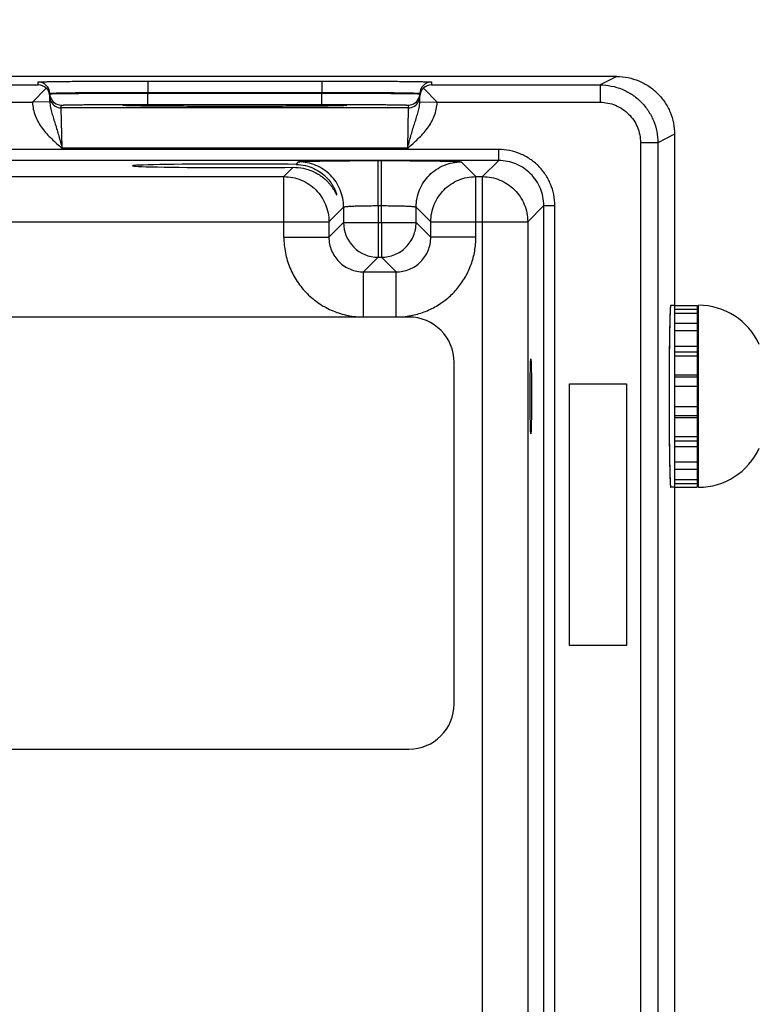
# Model space of a CAD drawing. Header units: inches. Extents: x 0 to 34, y 0 to 22.
# Tile 60 of 139: x 15.7 to 17, y 16.2 to 17.9. Entities that reach past the tile are written whole.
import ezdxf

# ---------------------------------------------------------------- set-up
doc = ezdxf.new("R2010")
doc.units = ezdxf.units.IN
doc.header["$LTSCALE"] = 1.87
doc.header["$MEASUREMENT"] = 0
doc.layers.get('0').update_dxf_attribs({"linetype": 'CONTINUOUS'})
for name, color, linetype in [('COSMETIC', 7, 'CONTINUOUS'), ('DATUMCURVES', 7, 'CONTINUOUS'), ('DIMENSIONS', 7, 'CONTINUOUS'), ('FOAM', 7, 'CONTINUOUS')]:
    doc.layers.add(name, color=color, linetype=linetype)
doc.styles.get("Standard").update_dxf_attribs({"font": 'txt', "width": 0.8})
doc.dimstyles.new('DIMSTYLE_1', dxfattribs={"dimtxt": 0.125, "dimasz": 0.18, "dimexe": 0.125, "dimexo": 0.0625, "dimgap": 0.03125, "dimtad": 0, "dimtih": 1, "dimtoh": 1, "dimdsep": 46, "dimtxsty": 'STANDARD', "dimblk": '_FILLED', "dimblk1": '_FILLED', "dimblk2": '_FILLED', "dimcen": 0.09, "dimazin": 2, "dimtp": 0.001, "dimtm": 0.001, "dimtfac": 1, "dimtofl": 0, "dimtmove": 0, "dimatfit": 3, "dimldrblk": '_FILLED', "dimfxl": 1, "dimtolj": 1, "dimarcsym": 0})

# ---------------------------------------------------------------- blocks, each defined once
blk = doc.blocks.new('*D31')
at = {"layer": 'DIMENSIONS', "color": 2, "linetype": 'CONTINUOUS'}
blk.add_line((15.6039, 16.336), (15.6039, 18.4882), dxfattribs=at)
at = {"layer": 'DIMENSIONS', "color": 2, "linetype": 'CONTINUOUS', "insert": (15.5414, 18.5507), "char_height": 0.125, "width": 1.425, "attachment_point": 1, "rotation": 90, "line_spacing_factor": 0.9}
blk.add_mtext('242.02{\\ftxt.shx;\\W1.000000;\\H0.125000; }[9.528]', dxfattribs=at)
blk = doc.blocks.new('_FILLED')
at = {"color": 0, "linetype": 'BYBLOCK'}
blk.add_solid([(0, 0), (-1, 0.1736), (-1, -0.1736)], dxfattribs=at)

msp = doc.modelspace()

# ---------------------------------------------------------------- linework, layer by layer
at = {"color": 7, "linetype": 'CONTINUOUS'}
for p, q in [((16.7159, 17.8007), (7.2924, 17.8007)), ((15.9045, 17.7929), (16.2053, 17.7929)), ((15.9045, 17.7929), (15.9045, 17.7732)), ((16.2053, 17.7929), (16.2053, 17.7732)), ((16.7158, 17.8007), (16.6869, 17.7862)), ((15.4651, 17.7862), (15.7146, 17.7862)), ((15.7286, 17.7804), (15.7048, 17.7562)), ((15.7146, 17.7862), (15.7146, 17.7912)), ((16.3812, 17.7804), (16.4049, 17.7563)), ((16.3952, 17.7912), (16.3951, 17.7862)), ((16.3951, 17.7862), (16.6869, 17.7862)), ((16.6869, 17.7862), (16.6869, 17.7562)), ((15.7346, 17.7716), (15.7352, 17.7717)), ((15.7348, 17.7568), (15.7346, 17.7716)), ((15.7346, 17.7708), (15.7352, 17.7709)), ((15.9045, 17.7732), (16.2053, 17.7732)), ((15.9045, 17.7721), (15.9045, 17.7732)), ((15.9045, 17.7721), (16.2052, 17.7721)), ((15.9045, 17.7525), (15.9045, 17.7721)), ((16.2052, 17.7721), (16.2053, 17.7732)), ((16.2052, 17.7525), (16.2052, 17.7721)), ((16.3746, 17.7717), (16.3752, 17.7716)), ((16.3746, 17.7709), (16.3752, 17.7708)), ((16.375, 17.7568), (16.3752, 17.7716)), ((15.4749, 17.7562), (15.7048, 17.7562)), ((15.7348, 17.7568), (15.7049, 17.7563)), ((15.7546, 17.7465), (15.7546, 17.7512)), ((16.3551, 17.7465), (15.7546, 17.7465)), ((15.7562, 17.6765), (15.7546, 17.7465)), ((15.8612, 17.7506), (15.8641, 17.7509)), ((15.8641, 17.7504), (15.8612, 17.7506)), ((15.8753, 17.75), (15.8641, 17.7504)), ((15.866, 17.7503), (15.8651, 17.7503)), ((15.867, 17.7502), (15.866, 17.7503)), ((15.8687, 17.7502), (15.867, 17.7502)), ((15.8709, 17.7501), (15.8687, 17.7502)), ((15.8734, 17.7501), (15.8709, 17.7501)), ((15.8763, 17.75), (15.8734, 17.7501)), ((15.8796, 17.7499), (15.8763, 17.75)), ((15.8834, 17.7499), (15.8796, 17.7499)), ((15.8877, 17.7498), (15.8834, 17.7499)), ((15.8925, 17.7497), (15.8877, 17.7498)), ((15.8978, 17.7497), (15.8925, 17.7497)), ((15.9037, 17.7496), (15.8978, 17.7497)), ((15.9103, 17.7495), (15.9037, 17.7496)), ((15.9045, 17.7525), (16.2052, 17.7525)), ((15.9175, 17.7495), (15.9103, 17.7495)), ((15.9254, 17.7494), (15.9175, 17.7495)), ((15.934, 17.7493), (15.9254, 17.7494)), ((15.9434, 17.7493), (15.934, 17.7493)), ((15.9535, 17.7492), (15.9434, 17.7493)), ((15.9644, 17.7492), (15.9535, 17.7492)), ((15.976, 17.7491), (15.9644, 17.7492)), ((15.9885, 17.7491), (15.976, 17.7491)), ((16.0016, 17.749), (15.9885, 17.7491)), ((16.0154, 17.749), (16.0016, 17.749)), ((16.03, 17.749), (16.0154, 17.749)), ((16.0404, 17.749), (16.03, 17.749)), ((16.0513, 17.749), (16.0404, 17.749)), ((16.0627, 17.749), (16.0513, 17.749)), ((16.0745, 17.749), (16.0627, 17.749)), ((16.0862, 17.749), (16.0745, 17.749)), ((16.0973, 17.749), (16.0862, 17.749)), ((16.1078, 17.749), (16.0973, 17.749)), ((16.1177, 17.7491), (16.1078, 17.749)), ((16.1271, 17.7491), (16.1177, 17.7491)), ((16.1361, 17.7491), (16.1271, 17.7491)), ((16.1488, 17.7492), (16.1361, 17.7491)), ((16.1605, 17.7492), (16.1488, 17.7492)), ((16.1712, 17.7493), (16.1605, 17.7492)), ((16.1809, 17.7494), (16.1712, 17.7493)), ((16.1896, 17.7494), (16.1809, 17.7494)), ((16.1972, 17.7495), (16.1896, 17.7494)), ((16.2039, 17.7496), (16.1972, 17.7495)), ((16.2099, 17.7496), (16.2039, 17.7496)), ((16.2153, 17.7497), (16.2099, 17.7496)), ((16.2202, 17.7498), (16.2153, 17.7497)), ((16.2246, 17.7498), (16.2202, 17.7498)), ((16.2285, 17.7499), (16.2246, 17.7498)), ((16.2321, 17.75), (16.2285, 17.7499)), ((16.2352, 17.75), (16.2321, 17.75)), ((16.2457, 17.7504), (16.2345, 17.75)), ((16.241, 17.7502), (16.2388, 17.7501)), ((16.2428, 17.7502), (16.241, 17.7502)), ((16.2439, 17.7503), (16.2428, 17.7502)), ((16.2447, 17.7503), (16.2439, 17.7503)), ((16.2454, 17.7504), (16.2447, 17.7503)), ((16.2457, 17.7509), (16.2486, 17.7506)), ((16.2486, 17.7506), (16.2457, 17.7504)), ((16.3551, 17.7465), (16.3536, 17.6765)), ((16.3552, 17.7512), (16.3551, 17.7465)), ((16.375, 17.7568), (16.4049, 17.7563)), ((16.4049, 17.7562), (16.6869, 17.7562)), ((16.8158, 17.7007), (16.7869, 17.6862)), ((16.8158, 17.7007), (16.8158, 14.4317)), ((16.5115, 17.6744), (9.1134, 17.6744)), ((16.3536, 17.6765), (15.7562, 17.6765)), ((16.5115, 17.6553), (16.5115, 17.6744)), ((16.7869, 17.6862), (16.7569, 17.6862)), ((16.7569, 17.6862), (16.7569, 14.4461)), ((16.7869, 17.6862), (16.7869, 14.4461)), ((16.5115, 17.6553), (9.1134, 17.6553)), ((16.3031, 17.6553), (16.3087, 17.6553)), ((16.3031, 17.5773), (16.3031, 17.6553)), ((16.3087, 17.5773), (16.3087, 17.6553)), ((16.5115, 17.6553), (16.4837, 17.6275)), ((16.1398, 17.6275), (16.1559, 17.6436)), ((16.1609, 17.6486), (16.1651, 17.6529)), ((16.4467, 17.6529), (16.472, 17.6275)), ((15.542, 17.6275), (16.1398, 17.6275)), ((16.1398, 17.5225), (16.1398, 17.6275)), ((16.472, 17.6275), (16.4837, 17.6275)), ((16.472, 17.5225), (16.472, 17.6275)), ((16.4837, 14.5048), (16.4837, 17.6275)), ((16.2431, 17.5749), (16.2177, 17.5495)), ((16.2431, 17.5749), (16.2431, 17.5479)), ((16.3031, 17.5773), (16.3087, 17.5773)), ((16.3031, 17.5773), (16.3031, 17.5479)), ((16.3087, 17.5479), (16.3087, 17.5773)), ((16.3687, 17.5749), (16.394, 17.5495)), ((16.3687, 17.5479), (16.3687, 17.5749)), ((16.5895, 17.5774), (16.5617, 17.5495)), ((16.5895, 17.5774), (16.6085, 17.5774)), ((16.5895, 14.555), (16.5895, 17.5774)), ((16.6085, 14.555), (16.6085, 17.5774)), ((15.464, 17.5495), (16.2177, 17.5495)), ((16.2177, 17.5495), (16.2177, 17.5225)), ((16.2431, 17.5479), (16.2177, 17.5225)), ((16.2431, 17.5479), (16.3687, 17.5479)), ((16.3031, 17.5479), (16.3031, 17.4879)), ((16.3087, 17.5479), (16.3087, 17.4879)), ((16.3687, 17.5479), (16.394, 17.5225)), ((16.394, 17.5495), (16.5617, 17.5495)), ((16.394, 17.5225), (16.394, 17.5495)), ((16.5617, 17.5495), (16.5617, 14.5828)), ((16.1398, 17.5225), (16.2177, 17.5225)), ((16.472, 17.5225), (16.394, 17.5225)), ((16.3031, 17.4879), (16.2777, 17.4625)), ((16.3031, 17.4879), (16.3087, 17.4879)), ((16.3087, 17.4879), (16.334, 17.4625)), ((16.2777, 17.4625), (16.334, 17.4625)), ((16.2777, 17.3845), (16.2777, 17.4625)), ((16.334, 17.3845), (16.334, 17.4625)), ((16.8158, 17.4047), (16.8091, 17.4047)), ((16.8158, 17.4045), (16.8552, 17.4045)), ((16.8158, 17.4044), (16.8552, 17.4044)), ((16.8552, 17.4045), (16.8552, 17.09)), ((16.8572, 17.0898), (16.8572, 17.4047)), ((16.8158, 17.3981), (16.8552, 17.3981)), ((16.8158, 17.3913), (16.8552, 17.3913)), ((16.8158, 17.3737), (16.8552, 17.3737)), ((16.8158, 17.361), (16.8552, 17.361)), ((16.8158, 17.3341), (16.8552, 17.3341)), ((16.8158, 17.3243), (16.8552, 17.3243)), ((16.8158, 17.3171), (16.8552, 17.3171)), ((16.8158, 17.2843), (16.8552, 17.2843)), ((16.8158, 17.2808), (16.8552, 17.2808)), ((16.8158, 17.2649), (16.8552, 17.2649)), ((16.8158, 17.2299), (16.8552, 17.2299)), ((16.8158, 17.2139), (16.8552, 17.2139)), ((16.8158, 17.2105), (16.8552, 17.2105)), ((16.8158, 17.1777), (16.8552, 17.1777)), ((16.8158, 17.1704), (16.8552, 17.1704)), ((16.8158, 17.1606), (16.8552, 17.1606)), ((16.8158, 17.1338), (16.8552, 17.1338)), ((16.8158, 17.121), (16.8552, 17.121)), ((16.8158, 17.1034), (16.8552, 17.1034)), ((16.8158, 17.0965), (16.8552, 17.0965)), ((16.8158, 17.0898), (16.8091, 17.0898)), ((16.8158, 17.0902), (16.8552, 17.0902)), ((16.8158, 17.09), (16.8552, 17.09))]:
    msp.add_line(p, q, dxfattribs=at)
for points in [[(15.8651, 17.7503), (15.8645, 17.7504), (15.8642, 17.7504), (15.8639, 17.7504), (15.8637, 17.7504), (15.8636, 17.7504), (15.8635, 17.7504)], [(16.2388, 17.7501), (16.2362, 17.7501), (16.2352, 17.75)], [(16.2464, 17.7504), (16.2463, 17.7504), (16.2463, 17.7504), (16.2461, 17.7504), (16.2459, 17.7504), (16.2457, 17.7504), (16.2454, 17.7504)]]:
    msp.add_lwpolyline(points, dxfattribs=at)
for centre, radius, start, end in [((15.7146, 17.7712), 0.02, 1.0011, 90.0012), ((15.7144, 17.766), 0.0202, 45.4262, 89.3219), ((15.715, 17.7662), 0.0197, 1.0409, 46.2202), ((16.3948, 17.7662), 0.0197, 133.7798, 178.9591), ((16.3952, 17.7712), 0.02, 89.9988, 178.9989), ((16.3954, 17.766), 0.0202, 90.6781, 134.5738), ((15.7546, 17.7712), 0.02, 181.0079, 189.8925), ((15.7546, 17.7712), 0.02, 189.9052, 198.7958), ((15.7546, 17.7712), 0.02, 198.8014, 270.0007), ((15.7546, 17.7665), 0.02, 206.4232, 270.0003), ((16.3551, 17.7665), 0.02, 269.9997, 333.5767), ((16.3552, 17.7712), 0.02, 269.9993, 341.1986), ((16.3552, 17.7712), 0.02, 341.2042, 350.0948), ((16.3552, 17.7712), 0.02, 350.1075, 358.9921), ((16.3031, 17.5479), 0.06, 180.021, 269.979), ((16.8572, 17.2891), 0.1157, 24.4946, 90), ((16.334, 17.5226), 0.1381, 275.238, 280.5194), ((16.8493, 17.3339), 0.00787, 318.3822, 360), ((16.8493, 17.1607), 0.00787, 0, 41.6178), ((16.8572, 17.2055), 0.1157, 270, 335.5054)]:
    msp.add_arc(centre, radius, start, end, dxfattribs=at)
for centre, major_axis, start_param, end_param in [((16.0549, 17.6462), (0.1771, 0), 0.929285, 5.318993), ((16.8091, 17.2473), (0, 0.1575), 0, 3.141593)]:
    msp.add_ellipse(centre, major_axis=major_axis, ratio=0.017455, start_param=start_param, end_param=end_param, dxfattribs=at)
msp.add_ellipse((16.5671, 17.2473), major_axis=(0, 0.065), ratio=0.017455, dxfattribs=at)
for points, knots in [([(15.7146, 17.7912), (15.7146, 17.7912), (15.7147, 17.7913), (15.7148, 17.7913), (15.7151, 17.7913), (15.7155, 17.7914), (15.716, 17.7914), (15.7169, 17.7915), (15.7184, 17.7915), (15.7204, 17.7916), (15.7229, 17.7917), (15.7258, 17.7918), (15.7291, 17.7918), (15.7329, 17.7919), (15.7388, 17.792), (15.7471, 17.7921), (15.7581, 17.7923), (15.7706, 17.7924), (15.7844, 17.7925), (15.7993, 17.7926), (15.8152, 17.7927), (15.8381, 17.7928), (15.8679, 17.7928), (15.8922, 17.7929), (15.9045, 17.7929)], [0, 0, 0, 0, 0.000367, 0.001291, 0.002806, 0.004918, 0.007626, 0.010931, 0.019321, 0.030071, 0.043156, 0.058545, 0.076202, 0.096083, 0.118142, 0.168576, 0.22702, 0.29291, 0.365614, 0.444431, 0.5286, 0.617312, 0.804907, 1, 1, 1, 1]), ([(16.2053, 17.7929), (16.2176, 17.7929), (16.2418, 17.7928), (16.2717, 17.7928), (16.2945, 17.7927), (16.3105, 17.7926), (16.3254, 17.7925), (16.3392, 17.7924), (16.3516, 17.7923), (16.3627, 17.7921), (16.371, 17.792), (16.3769, 17.7919), (16.3806, 17.7918), (16.384, 17.7918), (16.3869, 17.7917), (16.3894, 17.7916), (16.3914, 17.7915), (16.3928, 17.7915), (16.3937, 17.7914), (16.3943, 17.7914), (16.3947, 17.7913), (16.395, 17.7913), (16.3951, 17.7913), (16.3952, 17.7912), (16.3952, 17.7912)], [0, 0, 0, 0, 0.195093, 0.382688, 0.4714, 0.555569, 0.634386, 0.70709, 0.77298, 0.831424, 0.881858, 0.903917, 0.923799, 0.941455, 0.956844, 0.969929, 0.980679, 0.989069, 0.992374, 0.995082, 0.997194, 0.998709, 0.999633, 1, 1, 1, 1]), ([(16.7159, 17.8007), (16.7224, 17.8007), (16.7355, 17.7994), (16.7544, 17.7936), (16.7718, 17.7844), (16.787, 17.7718), (16.7995, 17.7566), (16.8088, 17.7392), (16.8146, 17.7203), (16.8158, 17.7072), (16.8158, 17.7007)], [0, 0, 0, 0, 0.124999, 0.249999, 0.374999, 0.5, 0.625, 0.75, 0.874999, 1, 1, 1, 1]), ([(16.6869, 17.7862), (16.6934, 17.7862), (16.7065, 17.7849), (16.7254, 17.7792), (16.7428, 17.7699), (16.758, 17.7574), (16.7706, 17.7421), (16.7799, 17.7247), (16.7856, 17.7058), (16.7869, 17.6927), (16.7869, 17.6862)], [0, 0, 0, 0, 0.124999, 0.249998, 0.374998, 0.499998, 0.624999, 0.749999, 0.875, 1, 1, 1, 1]), ([(15.7352, 17.7717), (15.7359, 17.7718), (15.7378, 17.7719), (15.7413, 17.7721), (15.7462, 17.7723), (15.7525, 17.7724), (15.7601, 17.7726), (15.7726, 17.7728), (15.7909, 17.7729), (15.8157, 17.7731), (15.8436, 17.7732), (15.8735, 17.7733), (15.8941, 17.7732), (15.9045, 17.7732)], [0, 0, 0, 0, 0.012373, 0.033215, 0.06236, 0.099562, 0.144504, 0.196803, 0.321615, 0.46972, 0.636032, 0.814839, 1, 1, 1, 1]), ([(15.7352, 17.7709), (15.7359, 17.771), (15.7378, 17.771), (15.7413, 17.7711), (15.7462, 17.7712), (15.7555, 17.7713), (15.7701, 17.7715), (15.791, 17.7717), (15.8158, 17.7718), (15.8541, 17.772), (15.884, 17.7721), (15.9045, 17.7721)], [0, 0, 0, 0, 0.012397, 0.033273, 0.06245, 0.099681, 0.196962, 0.321786, 0.469873, 0.636146, 1, 1, 1, 1]), ([(16.2052, 17.7721), (16.2258, 17.7721), (16.2557, 17.772), (16.294, 17.7718), (16.3188, 17.7717), (16.3397, 17.7715), (16.3543, 17.7713), (16.3635, 17.7712), (16.3685, 17.7711), (16.372, 17.771), (16.3739, 17.771), (16.3746, 17.7709)], [0, 0, 0, 0, 0.363854, 0.530127, 0.678214, 0.803038, 0.900319, 0.93755, 0.966727, 0.987603, 1, 1, 1, 1]), ([(16.2053, 17.7732), (16.2157, 17.7732), (16.2363, 17.7733), (16.2662, 17.7732), (16.294, 17.7731), (16.3188, 17.7729), (16.3372, 17.7728), (16.3497, 17.7726), (16.3573, 17.7724), (16.3636, 17.7723), (16.3685, 17.7721), (16.372, 17.7719), (16.3739, 17.7718), (16.3746, 17.7717)], [0, 0, 0, 0, 0.185163, 0.363973, 0.530287, 0.678393, 0.803205, 0.855503, 0.900445, 0.937646, 0.966789, 0.987629, 1, 1, 1, 1]), ([(15.7048, 17.7562), (15.705, 17.7481), (15.7085, 17.7318), (15.721, 17.7105), (15.7377, 17.6925), (15.75, 17.6818), (15.7562, 17.6765)], [0, 0, 0, 0, 0.249327, 0.499215, 0.749509, 1, 1, 1, 1]), ([(15.7348, 17.7568), (15.7349, 17.7535), (15.7358, 17.7469), (15.7383, 17.7373), (15.7412, 17.7278), (15.7454, 17.7147), (15.7504, 17.6976), (15.7543, 17.6836), (15.7562, 17.6765)], [0, 0, 0, 0, 0.120104, 0.238268, 0.357052, 0.478569, 0.733305, 1, 1, 1, 1]), ([(15.7546, 17.7512), (15.7546, 17.7512), (15.7546, 17.7512), (15.7548, 17.7513), (15.755, 17.7513), (15.7555, 17.7513), (15.7563, 17.7514), (15.7576, 17.7514), (15.7592, 17.7515), (15.7611, 17.7516), (15.7634, 17.7516), (15.7672, 17.7517), (15.7727, 17.7518), (15.7802, 17.7519), (15.789, 17.752), (15.7988, 17.7521), (15.8097, 17.7522), (15.8215, 17.7523), (15.8341, 17.7523), (15.8521, 17.7524), (15.8756, 17.7525), (15.8948, 17.7525), (15.9045, 17.7525)], [0, 0, 0, 0, 0.000367, 0.001291, 0.002806, 0.004918, 0.010931, 0.019321, 0.030071, 0.043156, 0.058545, 0.076201, 0.118142, 0.168576, 0.22702, 0.29291, 0.365614, 0.44443, 0.5286, 0.617312, 0.804907, 1, 1, 1, 1]), ([(15.8641, 17.7509), (15.867, 17.7511), (15.8747, 17.7513), (15.8888, 17.7515), (15.9079, 17.7518), (15.9316, 17.752), (15.959, 17.7521), (16.0005, 17.7523), (16.0549, 17.7524), (16.1093, 17.7523), (16.1508, 17.7521), (16.1782, 17.752), (16.2018, 17.7518), (16.221, 17.7515), (16.2351, 17.7513), (16.2428, 17.7511), (16.2457, 17.7509)], [0, 0, 0, 0, 0.022849, 0.060211, 0.110951, 0.173528, 0.246039, 0.326276, 0.500008, 0.673738, 0.753974, 0.826483, 0.889058, 0.939795, 0.977154, 1, 1, 1, 1]), ([(16.2345, 17.75), (16.2248, 17.7498), (16.2011, 17.7495), (16.1601, 17.7492), (16.1099, 17.749), (16.0549, 17.7489), (15.9999, 17.749), (15.9497, 17.7492), (15.9087, 17.7495), (15.885, 17.7498), (15.8753, 17.75)], [0, 0, 0, 0, 0.080897, 0.198425, 0.342316, 0.499992, 0.657669, 0.801563, 0.919097, 1, 1, 1, 1]), ([(16.2052, 17.7525), (16.215, 17.7525), (16.2341, 17.7525), (16.2577, 17.7524), (16.2757, 17.7523), (16.2883, 17.7523), (16.3001, 17.7522), (16.311, 17.7521), (16.3208, 17.752), (16.3295, 17.7519), (16.3371, 17.7518), (16.3426, 17.7517), (16.3463, 17.7516), (16.3486, 17.7516), (16.3506, 17.7515), (16.3522, 17.7514), (16.3535, 17.7514), (16.3543, 17.7513), (16.3548, 17.7513), (16.355, 17.7513), (16.3551, 17.7512), (16.3552, 17.7512), (16.3552, 17.7512)], [0, 0, 0, 0, 0.195093, 0.382688, 0.4714, 0.55557, 0.634386, 0.70709, 0.77298, 0.831424, 0.881858, 0.923799, 0.941455, 0.956844, 0.969929, 0.980679, 0.989069, 0.995082, 0.997194, 0.998709, 0.999633, 1, 1, 1, 1]), ([(16.3536, 17.6765), (16.3555, 17.6836), (16.3593, 17.6976), (16.3644, 17.7147), (16.3686, 17.7278), (16.3715, 17.7373), (16.374, 17.7469), (16.3749, 17.7535), (16.375, 17.7568)], [0, 0, 0, 0, 0.266694, 0.521431, 0.642948, 0.761732, 0.879896, 1, 1, 1, 1]), ([(16.3536, 17.6765), (16.3597, 17.6818), (16.3721, 17.6925), (16.3888, 17.7105), (16.4012, 17.7318), (16.4048, 17.7481), (16.4049, 17.7562)], [0, 0, 0, 0, 0.250502, 0.500799, 0.750681, 1, 1, 1, 1]), ([(16.6869, 17.7562), (16.6915, 17.7562), (16.7006, 17.7553), (16.7182, 17.75), (16.7377, 17.737), (16.7507, 17.7175), (16.756, 17.6999), (16.7569, 17.6908), (16.7569, 17.6862)], [0, 0, 0, 0, 0.125302, 0.250604, 0.5, 0.749397, 0.874698, 1, 1, 1, 1]), ([(16.6085, 17.5774), (16.6085, 17.5837), (16.6073, 17.5964), (16.6017, 17.6147), (16.5927, 17.6316), (16.5806, 17.6464), (16.5658, 17.6585), (16.5489, 17.6675), (16.5306, 17.6731), (16.5179, 17.6744), (16.5115, 17.6744)], [0, 0, 0, 0, 0.125, 0.25, 0.375, 0.5, 0.625, 0.75, 0.875, 1, 1, 1, 1]), ([(16.1651, 17.6529), (16.1652, 17.653), (16.1655, 17.653), (16.1661, 17.6532), (16.167, 17.6533), (16.1683, 17.6534), (16.1699, 17.6535), (16.1726, 17.6536), (16.1767, 17.6538), (16.1826, 17.654), (16.1896, 17.6542), (16.1976, 17.6544), (16.2067, 17.6546), (16.2166, 17.6547), (16.2315, 17.6549), (16.2515, 17.6551), (16.2768, 17.6552), (16.2942, 17.6553), (16.3031, 17.6553)], [0, 0, 0, 0, 0.002193, 0.006647, 0.013412, 0.022485, 0.033853, 0.04749, 0.081447, 0.124043, 0.174882, 0.233486, 0.299305, 0.371722, 0.450054, 0.621468, 0.80711, 1, 1, 1, 1]), ([(16.3087, 17.6553), (16.3176, 17.6553), (16.335, 17.6552), (16.3603, 17.6551), (16.3803, 17.6549), (16.3951, 17.6547), (16.4051, 17.6546), (16.4142, 17.6544), (16.4222, 17.6542), (16.4292, 17.654), (16.4351, 17.6538), (16.4392, 17.6536), (16.4419, 17.6535), (16.4435, 17.6534), (16.4447, 17.6533), (16.4457, 17.6532), (16.4463, 17.653), (16.4466, 17.653), (16.4467, 17.6529)], [0, 0, 0, 0, 0.19289, 0.378532, 0.549946, 0.628278, 0.700695, 0.766514, 0.825118, 0.875957, 0.918553, 0.95251, 0.966147, 0.977515, 0.986588, 0.993353, 0.997807, 1, 1, 1, 1]), ([(16.5895, 17.5774), (16.5895, 17.5825), (16.5885, 17.5927), (16.5826, 17.6122), (16.5681, 17.634), (16.5464, 17.6484), (16.5269, 17.6543), (16.5166, 17.6553), (16.5115, 17.6553)], [0, 0, 0, 0, 0.125301, 0.250603, 0.5, 0.749397, 0.874699, 1, 1, 1, 1]), ([(16.1559, 17.6436), (16.1617, 17.6437), (16.1729, 17.6426), (16.1882, 17.6379), (16.1992, 17.632), (16.2068, 17.6266), (16.2117, 17.6224), (16.2161, 17.6181), (16.22, 17.6137), (16.2232, 17.6093), (16.2255, 17.6058), (16.2271, 17.6031), (16.2282, 17.6013), (16.229, 17.5997), (16.2297, 17.5986), (16.2301, 17.5977), (16.2304, 17.5972), (16.2306, 17.5968), (16.2308, 17.5965), (16.2309, 17.5963), (16.231, 17.5962), (16.2312, 17.5962), (16.2312, 17.5963), (16.2312, 17.5963)], [0, 0, 0, 0, 0.185701, 0.354956, 0.509515, 0.581817, 0.650864, 0.716594, 0.778757, 0.836808, 0.889732, 0.913756, 0.935732, 0.955257, 0.971812, 0.978801, 0.984829, 0.989822, 0.993718, 0.996473, 0.998076, 0.99878, 1, 1, 1, 1]), ([(16.1609, 17.6486), (16.1664, 17.6486), (16.177, 17.6473), (16.1915, 17.6422), (16.2036, 17.6351), (16.2134, 17.6267), (16.2199, 17.619), (16.224, 17.6128), (16.2265, 17.6084), (16.2284, 17.6043), (16.2297, 17.6012), (16.2304, 17.599), (16.2308, 17.5978), (16.2311, 17.597), (16.2312, 17.5965), (16.2312, 17.5963)], [0, 0, 0, 0, 0.17703, 0.338703, 0.487246, 0.624352, 0.750371, 0.808711, 0.863055, 0.912114, 0.953701, 0.970676, 0.984408, 0.994337, 1, 1, 1, 1]), ([(16.2431, 17.5749), (16.2431, 17.58), (16.2421, 17.5902), (16.2362, 17.6098), (16.2217, 17.6315), (16.2, 17.646), (16.1804, 17.6519), (16.1702, 17.6529), (16.1651, 17.6529)], [0, 0, 0, 0, 0.125294, 0.250593, 0.5, 0.749407, 0.874706, 1, 1, 1, 1]), ([(16.3687, 17.5749), (16.3687, 17.58), (16.3697, 17.5902), (16.3756, 17.6098), (16.3901, 17.6315), (16.4118, 17.646), (16.4313, 17.6519), (16.4416, 17.6529), (16.4467, 17.6529)], [0, 0, 0, 0, 0.125294, 0.250593, 0.5, 0.749407, 0.874706, 1, 1, 1, 1]), ([(16.1398, 17.6275), (16.1449, 17.6275), (16.1551, 17.6265), (16.1746, 17.6206), (16.1963, 17.6061), (16.2108, 17.5844), (16.2167, 17.5649), (16.2177, 17.5546), (16.2177, 17.5495)], [0, 0, 0, 0, 0.125294, 0.250593, 0.5, 0.749407, 0.874706, 1, 1, 1, 1]), ([(16.394, 17.5495), (16.394, 17.5546), (16.3951, 17.5649), (16.401, 17.5844), (16.4154, 17.6061), (16.4372, 17.6206), (16.4567, 17.6265), (16.4669, 17.6275), (16.472, 17.6275)], [0, 0, 0, 0, 0.125294, 0.250593, 0.5, 0.749407, 0.874706, 1, 1, 1, 1]), ([(16.4837, 17.6275), (16.4888, 17.6275), (16.499, 17.6265), (16.5186, 17.6206), (16.5403, 17.6061), (16.5548, 17.5844), (16.5607, 17.5649), (16.5617, 17.5546), (16.5617, 17.5495)], [0, 0, 0, 0, 0.125294, 0.250593, 0.5, 0.749407, 0.874706, 1, 1, 1, 1]), ([(16.2431, 17.5749), (16.2431, 17.575), (16.2433, 17.5751), (16.2437, 17.5752), (16.2446, 17.5754), (16.2461, 17.5756), (16.2482, 17.5758), (16.2507, 17.576), (16.2537, 17.5762), (16.2572, 17.5764), (16.2627, 17.5767), (16.2705, 17.5769), (16.2807, 17.5771), (16.2917, 17.5772), (16.2992, 17.5773), (16.3031, 17.5773)], [0, 0, 0, 0, 0.0028, 0.007571, 0.023736, 0.048901, 0.082926, 0.125528, 0.176327, 0.234855, 0.300572, 0.451056, 0.622156, 0.807459, 1, 1, 1, 1]), ([(16.3087, 17.5773), (16.3125, 17.5773), (16.3201, 17.5772), (16.3311, 17.5771), (16.3413, 17.5769), (16.349, 17.5767), (16.3545, 17.5764), (16.3581, 17.5762), (16.3611, 17.576), (16.3636, 17.5758), (16.3657, 17.5756), (16.3672, 17.5754), (16.3681, 17.5752), (16.3685, 17.5751), (16.3686, 17.575), (16.3687, 17.5749)], [0, 0, 0, 0, 0.192541, 0.377844, 0.548944, 0.699428, 0.765145, 0.823673, 0.874472, 0.917074, 0.951099, 0.976264, 0.992429, 0.9972, 1, 1, 1, 1]), ([(16.3087, 17.4879), (16.3165, 17.4879), (16.3323, 17.491), (16.3522, 17.5044), (16.3655, 17.5243), (16.3687, 17.5401), (16.3687, 17.5479)], [0, 0, 0, 0, 0.24999, 0.5, 0.75001, 1, 1, 1, 1]), ([(16.1398, 17.5225), (16.1398, 17.5135), (16.1415, 17.4954), (16.1494, 17.4694), (16.1623, 17.4454), (16.1795, 17.4243), (16.2006, 17.407), (16.2246, 17.3942), (16.2506, 17.3863), (16.2687, 17.3845), (16.2777, 17.3845)], [0, 0, 0, 0, 0.124999, 0.25, 0.375, 0.5, 0.625, 0.75, 0.875001, 1, 1, 1, 1]), ([(16.2177, 17.5225), (16.2177, 17.5147), (16.2209, 17.4989), (16.2342, 17.479), (16.2542, 17.4656), (16.2699, 17.4625), (16.2777, 17.4625)], [0, 0, 0, 0, 0.249984, 0.5, 0.750016, 1, 1, 1, 1]), ([(16.334, 17.4625), (16.3418, 17.4625), (16.3576, 17.4656), (16.3776, 17.479), (16.3909, 17.4989), (16.394, 17.5147), (16.394, 17.5225)], [0, 0, 0, 0, 0.249984, 0.5, 0.750016, 1, 1, 1, 1]), ([(16.3592, 17.3869), (16.3671, 17.3883), (16.3825, 17.3926), (16.4042, 17.4029), (16.4238, 17.4168), (16.4407, 17.4339), (16.4544, 17.4536), (16.4645, 17.4754), (16.4706, 17.4986), (16.472, 17.5145), (16.472, 17.5225)], [0, 0, 0, 0, 0.125, 0.25, 0.375, 0.5, 0.625, 0.75, 0.875, 1, 1, 1, 1])]:
    msp.add_open_spline(points, degree=3, knots=knots, dxfattribs=at)
for points in [[(15.7367, 17.7576), (15.7354, 17.7602), (15.7347, 17.7632), (15.7347, 17.7662)], [(16.373, 17.7576), (16.3743, 17.7602), (16.3751, 17.7632), (16.3751, 17.7662)]]:
    msp.add_open_spline(points, degree=3, dxfattribs=at)
at = {"layer": 'COSMETIC', "color": 7, "linetype": 'CONTINUOUS'}
for p, q in [((16.6341, 17.2689), (16.7325, 17.2689)), ((16.6341, 16.8162), (16.6341, 17.2689)), ((16.7325, 17.2689), (16.7325, 16.8162)), ((16.7325, 16.8162), (16.6341, 16.8162))]:
    msp.add_line(p, q, dxfattribs=at)
at = {"layer": 'DATUMCURVES', "color": 4, "linetype": 'CONTINUOUS'}
msp.add_line((16.8091, 17.4047), (16.8088, 17.4037), dxfattribs=at)
for points, knots in [([(16.8088, 17.4037), (16.8087, 17.4032), (16.8087, 17.4024), (16.8086, 17.4014), (16.8085, 17.4006), (16.8085, 17.3998), (16.8084, 17.3992), (16.8084, 17.3987), (16.8084, 17.3983), (16.8083, 17.398), (16.8083, 17.3977), (16.8083, 17.3975), (16.8083, 17.3973), (16.8083, 17.3971), (16.8083, 17.397), (16.8082, 17.3969), (16.8082, 17.3968), (16.8082, 17.3968), (16.8082, 17.3967), (16.8082, 17.3967), (16.8082, 17.3966), (16.8082, 17.3966), (16.8082, 17.3966), (16.8082, 17.3966), (16.8082, 17.3965), (16.8082, 17.3965), (16.8082, 17.3964), (16.8082, 17.3962), (16.8082, 17.3961), (16.8082, 17.3959), (16.8082, 17.3956), (16.8082, 17.3952), (16.8081, 17.3946), (16.8081, 17.3938), (16.8081, 17.3931), (16.808, 17.3921), (16.808, 17.3909), (16.8079, 17.3894), (16.8079, 17.3881), (16.8079, 17.3871), (16.8078, 17.3864), (16.8078, 17.3856), (16.8078, 17.385), (16.8078, 17.3845), (16.8077, 17.3841), (16.8077, 17.3838), (16.8077, 17.3836), (16.8077, 17.3834), (16.8077, 17.3833), (16.8077, 17.3832), (16.8077, 17.3831), (16.8077, 17.383), (16.8077, 17.383), (16.8077, 17.383), (16.8077, 17.3829), (16.8077, 17.3828), (16.8077, 17.3827), (16.8077, 17.3826), (16.8077, 17.3825), (16.8077, 17.3822), (16.8077, 17.3819), (16.8077, 17.3814), (16.8077, 17.3809), (16.8076, 17.3802), (16.8076, 17.3793), (16.8076, 17.3782), (16.8076, 17.3768), (16.8075, 17.375), (16.8075, 17.3729), (16.8074, 17.3711), (16.8074, 17.3696), (16.8074, 17.3686), (16.8073, 17.3675), (16.8073, 17.3664), (16.8073, 17.3655), (16.8073, 17.3648), (16.8073, 17.3644), (16.8073, 17.364), (16.8072, 17.3638), (16.8072, 17.3636), (16.8072, 17.3635), (16.8072, 17.3634), (16.8072, 17.3633), (16.8072, 17.3632), (16.8072, 17.363), (16.8072, 17.3628), (16.8072, 17.3625), (16.8072, 17.3622), (16.8072, 17.3618), (16.8072, 17.3615), (16.8072, 17.361), (16.8072, 17.3605), (16.8072, 17.3598), (16.8072, 17.3589), (16.8072, 17.3578), (16.8071, 17.3564), (16.8071, 17.3551), (16.8071, 17.3533), (16.807, 17.351), (16.807, 17.3483), (16.807, 17.3461), (16.8069, 17.3443), (16.8069, 17.343), (16.8069, 17.3418), (16.8069, 17.3409), (16.8069, 17.3404), (16.8069, 17.3399), (16.8069, 17.3396), (16.8069, 17.3393), (16.8069, 17.3391), (16.8069, 17.3389), (16.8069, 17.3388), (16.8069, 17.3387), (16.8069, 17.3385), (16.8069, 17.3384), (16.8069, 17.3381), (16.8068, 17.3378), (16.8068, 17.3372), (16.8068, 17.3366), (16.8068, 17.3355), (16.8068, 17.3342), (16.8068, 17.3327), (16.8068, 17.3311), (16.8068, 17.3295), (16.8067, 17.3264), (16.8067, 17.3227), (16.8067, 17.3186), (16.8066, 17.316), (16.8066, 17.3141), (16.8066, 17.3131), (16.8066, 17.3123), (16.8066, 17.3115), (16.8066, 17.3109), (16.8066, 17.3104), (16.8066, 17.3102), (16.8066, 17.3101), (16.8066, 17.3099), (16.8066, 17.3097), (16.8066, 17.3094), (16.8066, 17.3091), (16.8066, 17.3087), (16.8066, 17.3081), (16.8066, 17.3071), (16.8065, 17.3056), (16.8065, 17.3039), (16.8065, 17.3022), (16.8065, 17.3005), (16.8065, 17.2982), (16.8065, 17.2942), (16.8065, 17.2896), (16.8064, 17.2856), (16.8064, 17.2833), (16.8064, 17.2816), (16.8064, 17.2803), (16.8064, 17.2795), (16.8064, 17.279), (16.8064, 17.2787), (16.8064, 17.2784), (16.8064, 17.2779), (16.8064, 17.2773), (16.8064, 17.2764), (16.8064, 17.2755), (16.8064, 17.2743), (16.8064, 17.2728), (16.8064, 17.2704), (16.8064, 17.2674), (16.8064, 17.2638), (16.8064, 17.259), (16.8064, 17.2531), (16.8063, 17.2483), (16.8063, 17.2459)], [0, 0, 0, 0, 0.03125, 0.046875, 0.0625, 0.078125, 0.09375, 0.101562, 0.109375, 0.117188, 0.121094, 0.125, 0.128906, 0.132812, 0.134766, 0.136719, 0.138672, 0.139648, 0.140625, 0.141602, 0.14209, 0.142578, 0.142822, 0.143066, 0.143555, 0.144531, 0.145508, 0.146484, 0.148438, 0.150391, 0.152344, 0.15625, 0.164062, 0.171875, 0.179688, 0.1875, 0.203125, 0.21875, 0.234375, 0.242188, 0.25, 0.257812, 0.265625, 0.269531, 0.273438, 0.277344, 0.279297, 0.28125, 0.282227, 0.283203, 0.28418, 0.285156, 0.2854, 0.285645, 0.286133, 0.286621, 0.287109, 0.288086, 0.289062, 0.291016, 0.292969, 0.296875, 0.300781, 0.304688, 0.3125, 0.320312, 0.328125, 0.34375, 0.359375, 0.375, 0.382812, 0.390625, 0.398438, 0.40625, 0.414062, 0.417969, 0.421875, 0.423828, 0.425781, 0.426758, 0.427734, 0.428711, 0.429199, 0.429688, 0.430664, 0.431641, 0.433594, 0.435547, 0.4375, 0.439453, 0.441406, 0.445312, 0.449219, 0.453125, 0.460938, 0.46875, 0.476562, 0.484375, 0.5, 0.515625, 0.53125, 0.539062, 0.546875, 0.554688, 0.558594, 0.5625, 0.564453, 0.566406, 0.568359, 0.569336, 0.570312, 0.570801, 0.571289, 0.572266, 0.573242, 0.574219, 0.576172, 0.578125, 0.582031, 0.585938, 0.59375, 0.601562, 0.609375, 0.617188, 0.625, 0.65625, 0.671875, 0.6875, 0.695312, 0.699219, 0.703125, 0.707031, 0.710938, 0.712891, 0.713867, 0.714355, 0.714844, 0.71582, 0.716797, 0.71875, 0.720703, 0.722656, 0.726562, 0.734375, 0.742188, 0.75, 0.757812, 0.765625, 0.78125, 0.8125, 0.828125, 0.835938, 0.84375, 0.851562, 0.853516, 0.855469, 0.857422, 0.858398, 0.859375, 0.863281, 0.867188, 0.871094, 0.875, 0.882812, 0.890625, 0.90625, 0.921875, 0.9375, 0.96875, 1, 1, 1, 1]), ([(16.8063, 17.2459), (16.8064, 17.2434), (16.8064, 17.2384), (16.8064, 17.2321), (16.8064, 17.2271), (16.8064, 17.2234), (16.8064, 17.2202), (16.8064, 17.2177), (16.8064, 17.2159), (16.8064, 17.2143), (16.8064, 17.2131), (16.8064, 17.2123), (16.8064, 17.2119), (16.8064, 17.2116), (16.8064, 17.2112), (16.8064, 17.2107), (16.8064, 17.2098), (16.8064, 17.2079), (16.8065, 17.2049), (16.8065, 17.2), (16.8065, 17.1952), (16.8065, 17.191), (16.8066, 17.1886), (16.8066, 17.1868), (16.8066, 17.1849), (16.8066, 17.1834), (16.8066, 17.1822), (16.8066, 17.1813), (16.8066, 17.1806), (16.8066, 17.18), (16.8066, 17.1795), (16.8066, 17.1791), (16.8066, 17.1788), (16.8066, 17.1786), (16.8066, 17.1785), (16.8066, 17.1784), (16.8066, 17.1781), (16.8066, 17.1778), (16.8066, 17.1774), (16.8066, 17.1768), (16.8066, 17.1762), (16.8067, 17.1754), (16.8067, 17.1743), (16.8067, 17.1724), (16.8067, 17.1697), (16.8068, 17.1664), (16.8068, 17.1632), (16.8068, 17.1605), (16.8068, 17.1583), (16.8069, 17.1567), (16.8069, 17.1551), (16.8069, 17.1534), (16.8069, 17.1521), (16.8069, 17.151), (16.8069, 17.1503), (16.8069, 17.1498), (16.8069, 17.1495), (16.8069, 17.1492), (16.8069, 17.149), (16.8069, 17.1489), (16.8069, 17.1488), (16.8069, 17.1488), (16.8069, 17.1488), (16.807, 17.1487), (16.807, 17.1486), (16.807, 17.1484), (16.807, 17.1482), (16.807, 17.1479), (16.807, 17.1476), (16.807, 17.1472), (16.807, 17.1466), (16.807, 17.1459), (16.807, 17.1453), (16.807, 17.1444), (16.807, 17.1433), (16.8071, 17.1415), (16.8071, 17.1393), (16.8072, 17.1366), (16.8072, 17.1344), (16.8072, 17.1326), (16.8073, 17.1312), (16.8073, 17.1299), (16.8073, 17.1288), (16.8073, 17.1279), (16.8073, 17.1272), (16.8073, 17.1267), (16.8073, 17.1262), (16.8073, 17.1259), (16.8074, 17.1256), (16.8074, 17.1252), (16.8074, 17.1249), (16.8074, 17.1247), (16.8074, 17.1246), (16.8074, 17.1245), (16.8074, 17.1244), (16.8074, 17.1244), (16.8074, 17.1243), (16.8074, 17.1243), (16.8074, 17.1242), (16.8074, 17.1241), (16.8074, 17.124), (16.8074, 17.1237), (16.8074, 17.1234), (16.8074, 17.123), (16.8074, 17.1223), (16.8075, 17.1214), (16.8075, 17.1204), (16.8075, 17.1194), (16.8075, 17.1184), (16.8076, 17.117), (16.8076, 17.1153), (16.8077, 17.1132), (16.8077, 17.1115), (16.8078, 17.1101), (16.8078, 17.1091), (16.8078, 17.1083), (16.8078, 17.1076), (16.8079, 17.1071), (16.8079, 17.1066), (16.8079, 17.1063), (16.8079, 17.1061), (16.8079, 17.1059), (16.8079, 17.1058), (16.8079, 17.1057), (16.8079, 17.1057), (16.8079, 17.1056), (16.8079, 17.1056), (16.8079, 17.1056), (16.8079, 17.1055), (16.8079, 17.1055), (16.8079, 17.1054), (16.8079, 17.1053), (16.8079, 17.1052), (16.8079, 17.1051), (16.8079, 17.1049), (16.8079, 17.1046), (16.808, 17.1043), (16.808, 17.1039), (16.808, 17.1033), (16.808, 17.1027), (16.8081, 17.102), (16.8081, 17.1012), (16.8082, 17.1001), (16.8082, 17.0988), (16.8083, 17.0978), (16.8083, 17.0969), (16.8084, 17.0963), (16.8084, 17.0956), (16.8084, 17.0951), (16.8084, 17.0947), (16.8084, 17.0945), (16.8084, 17.0943), (16.8085, 17.0942), (16.8085, 17.0941), (16.8085, 17.094), (16.8085, 17.094), (16.8085, 17.0939), (16.8085, 17.0939), (16.8085, 17.0939), (16.8085, 17.0939), (16.8085, 17.0939), (16.8085, 17.0938), (16.8085, 17.0938), (16.8085, 17.0938), (16.8085, 17.0938), (16.8085, 17.0937), (16.8085, 17.0937), (16.8085, 17.0936), (16.8085, 17.0935), (16.8085, 17.0934), (16.8086, 17.0933), (16.8086, 17.0931), (16.8086, 17.0929), (16.8086, 17.0927), (16.8087, 17.0925), (16.8087, 17.0923), (16.8088, 17.092), (16.8088, 17.0916), (16.8089, 17.0911), (16.809, 17.0905), (16.809, 17.0901), (16.8091, 17.0898)], [0, 0, 0, 0, 0.03125, 0.0625, 0.078125, 0.09375, 0.109375, 0.117188, 0.125, 0.132812, 0.136719, 0.140625, 0.141602, 0.142578, 0.144531, 0.146484, 0.148438, 0.15625, 0.171875, 0.1875, 0.21875, 0.234375, 0.242188, 0.25, 0.257812, 0.265625, 0.269531, 0.273438, 0.277344, 0.279297, 0.28125, 0.283203, 0.28418, 0.285156, 0.285645, 0.286133, 0.287109, 0.289062, 0.291016, 0.292969, 0.296875, 0.300781, 0.304688, 0.3125, 0.328125, 0.34375, 0.359375, 0.375, 0.382812, 0.390625, 0.398438, 0.40625, 0.414062, 0.417969, 0.421875, 0.423828, 0.425781, 0.426758, 0.427734, 0.428223, 0.428467, 0.428589, 0.428711, 0.429199, 0.429688, 0.430664, 0.431641, 0.433594, 0.435547, 0.4375, 0.441406, 0.445312, 0.449219, 0.453125, 0.460938, 0.46875, 0.484375, 0.5, 0.515625, 0.523438, 0.53125, 0.539062, 0.546875, 0.550781, 0.554688, 0.558594, 0.560547, 0.5625, 0.564453, 0.566406, 0.568359, 0.569336, 0.570312, 0.570801, 0.571289, 0.571411, 0.571533, 0.571777, 0.572266, 0.573242, 0.574219, 0.576172, 0.578125, 0.582031, 0.585938, 0.59375, 0.601562, 0.609375, 0.617188, 0.625, 0.640625, 0.65625, 0.671875, 0.679688, 0.6875, 0.695312, 0.699219, 0.703125, 0.707031, 0.708984, 0.710938, 0.711914, 0.712891, 0.713379, 0.713867, 0.714355, 0.7146, 0.714844, 0.715332, 0.71582, 0.716797, 0.717773, 0.71875, 0.720703, 0.722656, 0.726562, 0.730469, 0.734375, 0.742188, 0.75, 0.757812, 0.765625, 0.78125, 0.796875, 0.8125, 0.820312, 0.828125, 0.835938, 0.84375, 0.847656, 0.849609, 0.851562, 0.853516, 0.854492, 0.855469, 0.856445, 0.856689, 0.856934, 0.857178, 0.857422, 0.85791, 0.858398, 0.859375, 0.860352, 0.861328, 0.863281, 0.865234, 0.867188, 0.871094, 0.875, 0.878906, 0.882812, 0.890625, 0.898438, 0.90625, 0.914062, 0.921875, 0.9375, 0.953125, 0.96875, 1, 1, 1, 1])]:
    msp.add_open_spline(points, degree=3, knots=knots, dxfattribs=at)
at = {"layer": 'FOAM', "color": 7, "linetype": 'CONTINUOUS'}
for p, q in [((16.3558, 17.3845), (9.2691, 17.3845)), ((16.4345, 16.7152), (16.4345, 17.3058)), ((9.2691, 16.6365), (16.3558, 16.6365))]:
    msp.add_line(p, q, dxfattribs=at)
for centre, start, end in [((16.3558, 17.3058), 0, 90), ((16.3558, 16.7152), 270, 360)]:
    msp.add_arc(centre, 0.0787, start, end, dxfattribs=at)

# ---------------------------------------------------------------- dimensions: what is measured, and where the dimension line sits
at = {"layer": 'DIMENSIONS', "color": 2, "linetype": 'CONTINUOUS'}
dim = msp.add_ordinate_dim(feature_location=(15.6039, 16.336), offset=(0, 2.1522), dtype=1, origin=(6.0757, 16.2735), dimstyle='DIMSTYLE_1', dxfattribs=at)
dim.commit()
dim.dimension.update_dxf_attribs({"geometry": '*D31', "text_midpoint": (15.6039, 19.2632)})

doc.saveas('drawing.dxf')
